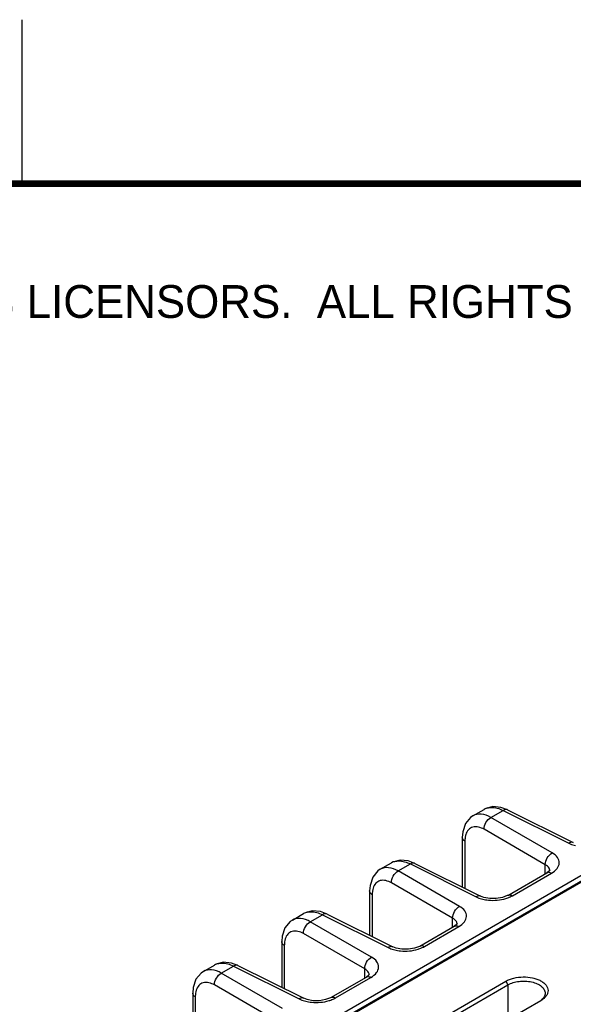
# Model space of a CAD drawing. Header units: inches. Extents: x 0 to 34, y 0 to 22.
# Tile 68 of 145: x 4.2 to 5.9, y 19 to 22. Entities that reach past the tile are written whole.
import ezdxf

# ---------------------------------------------------------------- set-up
doc = ezdxf.new("R2010")
doc.units = ezdxf.units.IN
doc.header["$LTSCALE"] = 1.87
doc.header["$MEASUREMENT"] = 0
doc.layers.get('0').update_dxf_attribs({"linetype": 'CONTINUOUS'})
doc.styles.add('TEXTSTYLE_2', font='txt')

msp = doc.modelspace()

# ---------------------------------------------------------------- linework, layer by layer
at = {"color": 2, "linetype": 'CONTINUOUS'}
msp.add_line((4.2, 21.5), (4.2, 22), dxfattribs=at)
at = {"color": 7, "linetype": 'CONTINUOUS'}
for p, q in [((1.727, 16.9809), (7.9202, 20.5568)), ((3.2595, 17.8491), (7.933, 20.5475)), ((3.2651, 17.8487), (7.9384, 20.547)), ((5.679, 19.5919), (5.6587, 19.5995)), ((5.5734, 19.5737), (5.6074, 19.5934)), ((5.6281, 19.5687), (5.665, 19.59)), ((5.8148, 19.4608), (5.6281, 19.5687)), ((5.665, 19.59), (5.8653, 19.49)), ((5.679, 19.5919), (5.8793, 19.4919)), ((5.5409, 19.508), (5.5409, 19.3567)), ((5.794, 19.4247), (5.6072, 19.5325)), ((5.5489, 19.4964), (5.5489, 19.3527)), ((5.8793, 19.4919), (5.8793, 19.4919)), ((5.2909, 19.4106), (5.325, 19.4303)), ((5.3456, 19.4056), (5.3826, 19.4269)), ((5.3965, 19.4288), (5.3762, 19.4364)), ((5.3826, 19.4269), (5.5829, 19.3269)), ((5.3965, 19.4288), (5.5968, 19.3288)), ((5.794, 19.3973), (5.794, 19.4247)), ((5.5324, 19.2977), (5.3456, 19.4056)), ((5.6796, 19.3312), (5.7989, 19.4001)), ((5.6936, 19.3302), (5.8129, 19.3991)), ((5.8063, 19.4057), (5.7989, 19.4001)), ((5.7989, 19.4001), (5.7989, 19.4001)), ((5.8075, 19.4064), (5.8075, 19.4064)), ((5.5115, 19.2616), (5.3248, 19.3694)), ((5.2585, 19.3449), (5.2585, 19.2093)), ((5.2664, 19.3333), (5.2664, 19.2053)), ((5.5968, 19.3288), (5.5968, 19.3288)), ((5.0231, 19.256), (5.0571, 19.2756)), ((5.0777, 19.2509), (5.1147, 19.2723)), ((5.1286, 19.2742), (5.1084, 19.2817)), ((5.1147, 19.2723), (5.315, 19.1722)), ((5.1286, 19.2742), (5.3289, 19.1741)), ((5.2645, 19.1431), (5.0777, 19.2509)), ((5.4117, 19.1766), (5.5164, 19.237)), ((5.4257, 19.1755), (5.5305, 19.236)), ((5.5115, 19.2342), (5.5115, 19.2616)), ((5.5238, 19.2427), (5.5164, 19.237)), ((5.5164, 19.237), (5.5164, 19.237)), ((5.525, 19.2433), (5.525, 19.2434)), ((5.2436, 19.1069), (5.0569, 19.2148)), ((4.9906, 19.1902), (4.9906, 19.0509)), ((4.9985, 19.1786), (4.9985, 19.047)), ((5.3289, 19.1741), (5.3289, 19.1741)), ((4.7518, 19.0993), (4.7858, 19.119)), ((4.8064, 19.0943), (4.8434, 19.1156)), ((4.8573, 19.1175), (4.8371, 19.1251)), ((4.8434, 19.1156), (5.0437, 19.0156)), ((4.8573, 19.1175), (5.0576, 19.0175)), ((4.9932, 18.9864), (4.8064, 19.0943)), ((5.2436, 19.0795), (5.2436, 19.1069)), ((5.2559, 19.088), (5.2485, 19.0824)), ((5.2571, 19.0886), (5.2571, 19.0887)), ((4.9724, 18.9503), (4.7856, 19.0581)), ((5.1404, 19.0199), (5.2485, 19.0824)), ((5.1544, 19.0189), (5.2626, 19.0813)), ((5.2485, 19.0824), (5.2485, 19.0824)), ((5.3602, 18.8887), (5.6734, 19.0695)), ((5.3667, 18.8776), (5.6799, 19.0584)), ((5.6734, 19.0695), (5.6799, 19.0584)), ((5.6799, 19.0584), (5.6799, 18.9522)), ((4.7193, 19.0336), (4.7193, 18.8768)), ((4.7272, 19.022), (4.7272, 18.8729)), ((5.0576, 19.0175), (5.0576, 19.0175)), ((5.7801, 19.0101), (5.4669, 18.8293)), ((5.781, 19.0106), (5.7801, 19.0101))]:
    msp.add_line(p, q, dxfattribs=at)
at = {"color": 7, "linetype": 'CONTINUOUS', "const_width": 0.02}
msp.add_lwpolyline([(33.5, 21.5), (0.5, 21.5)], dxfattribs=at)
at = {"color": 7, "linetype": 'CONTINUOUS'}
for points in [[(5.6587, 19.5995), (5.6336, 19.6016), (5.6108, 19.5952), (5.6074, 19.5934)], [(5.5735, 19.5738), (5.5663, 19.5689), (5.5507, 19.5502), (5.5423, 19.5249), (5.5409, 19.508)], [(5.3762, 19.4364), (5.3512, 19.4385), (5.3284, 19.4321), (5.3249, 19.4303)], [(5.291, 19.4107), (5.2839, 19.4058), (5.2683, 19.3871), (5.2598, 19.3618), (5.2585, 19.3449)], [(5.8075, 19.4071), (5.8076, 19.4076), (5.8063, 19.4057)], [(5.6796, 19.3312), (5.678, 19.3304), (5.6634, 19.3247), (5.6446, 19.3214), (5.6246, 19.3215), (5.6069, 19.3249), (5.5968, 19.3288)], [(5.1084, 19.2817), (5.0833, 19.2838), (5.0605, 19.2774), (5.0571, 19.2756)], [(5.0231, 19.256), (5.016, 19.2512), (5.0004, 19.2324), (4.9919, 19.2071), (4.9906, 19.1902)], [(5.5251, 19.244), (5.5252, 19.2445), (5.5238, 19.2427)], [(5.4117, 19.1766), (5.4101, 19.1757), (5.3956, 19.1701), (5.3767, 19.1668), (5.3567, 19.1669), (5.339, 19.1702), (5.3289, 19.1741)], [(4.8371, 19.1251), (4.812, 19.1272), (4.7892, 19.1208), (4.7858, 19.119)], [(4.7518, 19.0994), (4.7447, 19.0945), (4.7291, 19.0758), (4.7206, 19.0505), (4.7193, 19.0336)], [(5.2572, 19.0894), (5.2573, 19.0898), (5.2559, 19.088)], [(5.1404, 19.0199), (5.1388, 19.0191), (5.1243, 19.0134), (5.1054, 19.0101), (5.0854, 19.0102), (5.0677, 19.0136), (5.0576, 19.0175)]]:
    msp.add_lwpolyline(points, dxfattribs=at)
for centre, radius, start, end in [((5.6285, 19.5569), 0.0421, 111.67, 119.9913), ((5.629, 19.5555), 0.0436, 104.2631, 111.6425), ((5.346, 19.3939), 0.0421, 111.67, 119.9913), ((5.3466, 19.3924), 0.0436, 104.2631, 111.6425), ((5.7923, 19.4064), 0.0152, 3.0837, 14.1724), ((5.7925, 19.4064), 0.015, 359.9884, 3.0412), ((5.0781, 19.2392), 0.0421, 111.67, 119.9913), ((5.0787, 19.2378), 0.0436, 104.2631, 111.6425), ((5.5099, 19.2433), 0.0152, 3.0837, 14.1724), ((5.51, 19.2434), 0.015, 359.9884, 3.0412), ((4.8068, 19.0825), 0.0421, 111.67, 119.9913), ((4.8074, 19.0811), 0.0436, 104.2631, 111.6425), ((5.242, 19.0887), 0.0152, 3.0837, 14.1724), ((5.2421, 19.0887), 0.015, 359.9884, 3.0412), ((5.7471, 19.0535), 0.0542, 302.645, 307.2943), ((5.7496, 19.0502), 0.05, 307.3187, 308.529)]:
    msp.add_arc(centre, radius, start, end, dxfattribs=at)
for points, knots in [([(5.6183, 19.5978), (5.6218, 19.5987), (5.6378, 19.6007), (5.654, 19.5956), (5.665, 19.59)], [0, 0, 0, 0, 0.22462, 1, 1, 1, 1]), ([(5.6281, 19.5687), (5.619, 19.5738), (5.6009, 19.5812), (5.5808, 19.578), (5.5735, 19.5738)], [0, 0, 0, 0, 0.550059, 1, 1, 1, 1]), ([(5.6072, 19.5325), (5.607, 19.5397), (5.6117, 19.554), (5.6218, 19.5652), (5.6281, 19.5687)], [0, 0, 0, 0, 0.499994, 1, 1, 1, 1]), ([(5.679, 19.5919), (5.678, 19.5924), (5.6733, 19.5938), (5.6682, 19.592), (5.665, 19.59)], [0, 0, 0, 0, 0.222633, 1, 1, 1, 1]), ([(5.6072, 19.5325), (5.5971, 19.5384), (5.5784, 19.5443), (5.5583, 19.5317), (5.5534, 19.5218), (5.5517, 19.5164)], [0, 0, 0, 0, 0.522796, 0.748226, 1, 1, 1, 1]), ([(5.5489, 19.4964), (5.5477, 19.4971), (5.5438, 19.4999), (5.5409, 19.5046), (5.5409, 19.508)], [0, 0, 0, 0, 0.291467, 1, 1, 1, 1]), ([(5.8793, 19.4919), (5.8783, 19.4924), (5.8736, 19.4938), (5.8685, 19.4919), (5.8653, 19.49)], [0, 0, 0, 0, 0.222637, 1, 1, 1, 1]), ([(5.8653, 19.49), (5.8669, 19.4892), (5.8734, 19.4862), (5.8802, 19.484), (5.8855, 19.4827)], [0, 0, 0, 0, 0.237162, 1, 1, 1, 1]), ([(5.794, 19.4247), (5.7938, 19.4319), (5.7984, 19.4462), (5.8085, 19.4574), (5.8148, 19.4608)], [0, 0, 0, 0, 0.499994, 1, 1, 1, 1]), ([(5.8129, 19.3991), (5.8193, 19.4028), (5.8303, 19.411), (5.8386, 19.4299), (5.8317, 19.4491), (5.821, 19.4573), (5.8148, 19.4608)], [0, 0, 0, 0, 0.282398, 0.508681, 0.729143, 1, 1, 1, 1]), ([(5.3456, 19.4056), (5.3366, 19.4107), (5.3185, 19.4181), (5.2984, 19.4149), (5.291, 19.4107)], [0, 0, 0, 0, 0.550059, 1, 1, 1, 1]), ([(5.3358, 19.4347), (5.3393, 19.4356), (5.3553, 19.4377), (5.3715, 19.4325), (5.3826, 19.4269)], [0, 0, 0, 0, 0.22462, 1, 1, 1, 1]), ([(5.3965, 19.4288), (5.3956, 19.4293), (5.3909, 19.4307), (5.3858, 19.4289), (5.3826, 19.4269)], [0, 0, 0, 0, 0.222633, 1, 1, 1, 1]), ([(5.807, 19.4101), (5.8066, 19.4115), (5.8041, 19.4177), (5.7985, 19.4222), (5.794, 19.4247)], [0, 0, 0, 0, 0.220033, 1, 1, 1, 1]), ([(5.3248, 19.3694), (5.3245, 19.3766), (5.3292, 19.3909), (5.3393, 19.4022), (5.3456, 19.4056)], [0, 0, 0, 0, 0.499994, 1, 1, 1, 1]), ([(5.7989, 19.4001), (5.7998, 19.4007), (5.8044, 19.4024), (5.8096, 19.4008), (5.8129, 19.3991)], [0, 0, 0, 0, 0.222728, 1, 1, 1, 1]), ([(5.3248, 19.3694), (5.3146, 19.3753), (5.2959, 19.3812), (5.2759, 19.3686), (5.2709, 19.3587), (5.2692, 19.3533)], [0, 0, 0, 0, 0.522796, 0.748226, 1, 1, 1, 1]), ([(5.2664, 19.3333), (5.2652, 19.334), (5.2614, 19.3368), (5.2585, 19.3415), (5.2585, 19.3449)], [0, 0, 0, 0, 0.291467, 1, 1, 1, 1]), ([(5.5968, 19.3288), (5.5958, 19.3293), (5.5911, 19.3307), (5.5861, 19.3289), (5.5829, 19.3269)], [0, 0, 0, 0, 0.222637, 1, 1, 1, 1]), ([(5.5829, 19.3269), (5.5844, 19.3261), (5.5909, 19.3231), (5.5978, 19.3209), (5.6031, 19.3196)], [0, 0, 0, 0, 0.237162, 1, 1, 1, 1]), ([(5.6739, 19.3218), (5.6757, 19.3223), (5.6825, 19.3246), (5.6891, 19.3276), (5.6936, 19.3302)], [0, 0, 0, 0, 0.262268, 1, 1, 1, 1]), ([(5.6796, 19.3313), (5.6805, 19.3318), (5.6851, 19.3335), (5.6903, 19.332), (5.6936, 19.3302)], [0, 0, 0, 0, 0.222733, 1, 1, 1, 1]), ([(5.5115, 19.2616), (5.5113, 19.2688), (5.516, 19.2831), (5.5261, 19.2943), (5.5324, 19.2977)], [0, 0, 0, 0, 0.499994, 1, 1, 1, 1]), ([(5.5305, 19.236), (5.5369, 19.2397), (5.5479, 19.248), (5.5561, 19.2669), (5.5492, 19.286), (5.5386, 19.2942), (5.5324, 19.2977)], [0, 0, 0, 0, 0.282398, 0.508681, 0.729143, 1, 1, 1, 1]), ([(5.6031, 19.3196), (5.6088, 19.3183), (5.6322, 19.3144), (5.6568, 19.3165), (5.6739, 19.3218)], [0, 0, 0, 0, 0.246524, 1, 1, 1, 1]), ([(5.0679, 19.28), (5.0714, 19.2809), (5.0874, 19.283), (5.1036, 19.2779), (5.1147, 19.2723)], [0, 0, 0, 0, 0.22462, 1, 1, 1, 1]), ([(5.1286, 19.2742), (5.1277, 19.2746), (5.123, 19.2761), (5.1179, 19.2742), (5.1147, 19.2723)], [0, 0, 0, 0, 0.222633, 1, 1, 1, 1]), ([(5.0777, 19.2509), (5.0687, 19.256), (5.0506, 19.2634), (5.0305, 19.2603), (5.0231, 19.256)], [0, 0, 0, 0, 0.550059, 1, 1, 1, 1]), ([(5.0569, 19.2148), (5.0567, 19.2219), (5.0613, 19.2363), (5.0714, 19.2475), (5.0777, 19.2509)], [0, 0, 0, 0, 0.499994, 1, 1, 1, 1]), ([(5.5245, 19.247), (5.5242, 19.2485), (5.5216, 19.2547), (5.516, 19.2591), (5.5115, 19.2616)], [0, 0, 0, 0, 0.220033, 1, 1, 1, 1]), ([(5.5164, 19.237), (5.5174, 19.2376), (5.522, 19.2393), (5.5272, 19.2378), (5.5305, 19.236)], [0, 0, 0, 0, 0.222728, 1, 1, 1, 1]), ([(5.0569, 19.2148), (5.0467, 19.2206), (5.028, 19.2265), (5.008, 19.214), (5.003, 19.204), (5.0013, 19.1986)], [0, 0, 0, 0, 0.522796, 0.748226, 1, 1, 1, 1]), ([(4.9985, 19.1786), (4.9973, 19.1793), (4.9935, 19.1821), (4.9906, 19.1868), (4.9906, 19.1902)], [0, 0, 0, 0, 0.291467, 1, 1, 1, 1]), ([(5.3289, 19.1741), (5.328, 19.1746), (5.3233, 19.176), (5.3182, 19.1742), (5.315, 19.1722)], [0, 0, 0, 0, 0.222637, 1, 1, 1, 1]), ([(5.406, 19.1671), (5.4078, 19.1676), (5.4146, 19.1699), (5.4212, 19.1729), (5.4257, 19.1755)], [0, 0, 0, 0, 0.262268, 1, 1, 1, 1]), ([(5.4117, 19.1766), (5.4126, 19.1771), (5.4172, 19.1788), (5.4224, 19.1773), (5.4257, 19.1755)], [0, 0, 0, 0, 0.222733, 1, 1, 1, 1]), ([(5.315, 19.1722), (5.3165, 19.1715), (5.323, 19.1685), (5.3299, 19.1663), (5.3352, 19.165)], [0, 0, 0, 0, 0.237162, 1, 1, 1, 1]), ([(5.3352, 19.165), (5.3409, 19.1636), (5.3644, 19.1597), (5.3889, 19.1618), (5.406, 19.1671)], [0, 0, 0, 0, 0.246524, 1, 1, 1, 1]), ([(4.7966, 19.1234), (4.8001, 19.1243), (4.8161, 19.1263), (4.8324, 19.1212), (4.8434, 19.1156)], [0, 0, 0, 0, 0.22462, 1, 1, 1, 1]), ([(4.8573, 19.1175), (4.8564, 19.118), (4.8517, 19.1194), (4.8466, 19.1176), (4.8434, 19.1156)], [0, 0, 0, 0, 0.222633, 1, 1, 1, 1]), ([(5.2436, 19.1069), (5.2434, 19.1141), (5.2481, 19.1284), (5.2582, 19.1397), (5.2645, 19.1431)], [0, 0, 0, 0, 0.499994, 1, 1, 1, 1]), ([(5.2626, 19.0813), (5.269, 19.085), (5.28, 19.0933), (5.2882, 19.1122), (5.2813, 19.1314), (5.2707, 19.1395), (5.2645, 19.1431)], [0, 0, 0, 0, 0.282398, 0.508681, 0.729143, 1, 1, 1, 1]), ([(4.8064, 19.0943), (4.7974, 19.0994), (4.7793, 19.1068), (4.7592, 19.1036), (4.7518, 19.0994)], [0, 0, 0, 0, 0.550059, 1, 1, 1, 1]), ([(4.7856, 19.0581), (4.7854, 19.0653), (4.79, 19.0796), (4.8001, 19.0908), (4.8064, 19.0943)], [0, 0, 0, 0, 0.499994, 1, 1, 1, 1]), ([(5.2567, 19.0924), (5.2563, 19.0938), (5.2538, 19.1), (5.2482, 19.1044), (5.2436, 19.1069)], [0, 0, 0, 0, 0.220033, 1, 1, 1, 1]), ([(4.7856, 19.0581), (4.7754, 19.064), (4.7567, 19.0699), (4.7367, 19.0573), (4.7317, 19.0474), (4.73, 19.042)], [0, 0, 0, 0, 0.522796, 0.748226, 1, 1, 1, 1]), ([(5.2485, 19.0824), (5.2495, 19.0829), (5.2541, 19.0846), (5.2593, 19.0831), (5.2626, 19.0813)], [0, 0, 0, 0, 0.222728, 1, 1, 1, 1]), ([(5.6734, 19.0695), (5.677, 19.0716), (5.6849, 19.0753), (5.7025, 19.0808), (5.7264, 19.0836), (5.7503, 19.0814), (5.768, 19.0764), (5.7794, 19.0714), (5.789, 19.0651), (5.7963, 19.0579), (5.801, 19.0498), (5.8027, 19.0411), (5.8013, 19.0324), (5.797, 19.0242), (5.7901, 19.0167), (5.7842, 19.0125), (5.781, 19.0106)], [0, 0, 0, 0, 0.066494, 0.138992, 0.292983, 0.446885, 0.519076, 0.585889, 0.646348, 0.700271, 0.748565, 0.793503, 0.838338, 0.886417, 0.940196, 1, 1, 1, 1]), ([(5.6799, 19.0584), (5.6848, 19.0613), (5.6959, 19.0659), (5.714, 19.0697), (5.7332, 19.0704), (5.7519, 19.0681), (5.7685, 19.0628), (5.7801, 19.0561), (5.787, 19.0494), (5.7906, 19.0443), (5.7928, 19.0388), (5.7933, 19.035), (5.7933, 19.0332)], [0, 0, 0, 0, 0.128921, 0.271678, 0.419722, 0.564658, 0.698417, 0.815141, 0.866608, 0.913821, 0.957772, 1, 1, 1, 1]), ([(4.7272, 19.022), (4.726, 19.0227), (4.7222, 19.0255), (4.7193, 19.0302), (4.7193, 19.0336)], [0, 0, 0, 0, 0.291467, 1, 1, 1, 1]), ([(5.7933, 19.0332), (5.7933, 19.0312), (5.7927, 19.0271), (5.7902, 19.0213), (5.7862, 19.0158), (5.7827, 19.0126), (5.7808, 19.011)], [0, 0, 0, 0, 0.224876, 0.461143, 0.718162, 1, 1, 1, 1]), ([(5.0576, 19.0175), (5.0567, 19.018), (5.052, 19.0194), (5.0469, 19.0175), (5.0437, 19.0156)], [0, 0, 0, 0, 0.222637, 1, 1, 1, 1]), ([(5.0437, 19.0156), (5.0452, 19.0148), (5.0517, 19.0118), (5.0586, 19.0096), (5.0639, 19.0083)], [0, 0, 0, 0, 0.237162, 1, 1, 1, 1]), ([(5.0639, 19.0083), (5.0696, 19.0069), (5.0931, 19.0031), (5.1176, 19.0052), (5.1347, 19.0104)], [0, 0, 0, 0, 0.246524, 1, 1, 1, 1]), ([(5.1347, 19.0104), (5.1365, 19.011), (5.1433, 19.0133), (5.1499, 19.0162), (5.1544, 19.0189)], [0, 0, 0, 0, 0.262268, 1, 1, 1, 1]), ([(5.1404, 19.0199), (5.1413, 19.0205), (5.146, 19.0222), (5.1511, 19.0207), (5.1544, 19.0189)], [0, 0, 0, 0, 0.222733, 1, 1, 1, 1])]:
    msp.add_open_spline(points, degree=3, knots=knots, dxfattribs=at)
for points in [[(5.5496, 19.5072), (5.5491, 19.5036), (5.5489, 19.5), (5.5489, 19.4964)], [(5.5517, 19.5164), (5.5507, 19.5134), (5.5501, 19.5103), (5.5496, 19.5072)], [(5.2672, 19.3441), (5.2666, 19.3405), (5.2664, 19.3369), (5.2664, 19.3333)], [(5.2692, 19.3533), (5.2683, 19.3503), (5.2676, 19.3472), (5.2672, 19.3441)], [(4.9993, 19.1895), (4.9988, 19.1859), (4.9985, 19.1822), (4.9985, 19.1786)], [(5.0013, 19.1986), (5.0004, 19.1957), (4.9997, 19.1926), (4.9993, 19.1895)], [(4.728, 19.0328), (4.7275, 19.0292), (4.7272, 19.0256), (4.7272, 19.022)], [(4.73, 19.042), (4.7291, 19.039), (4.7284, 19.0359), (4.728, 19.0328)]]:
    msp.add_open_spline(points, degree=3, dxfattribs=at)

# ---------------------------------------------------------------- texts
at = {"color": 2, "linetype": 'CONTINUOUS', "insert": (0.9071, 21.1911), "char_height": 0.1, "width": 7.3, "attachment_point": 1, "line_spacing_factor": 0.9, "style": 'TEXTSTYLE_2'}
msp.add_mtext('NATIONAL INSTRUMENTS CORPORATION AND ITS LICENSORS.  ALL RIGHTS RESERVED.', dxfattribs=at)

doc.saveas('drawing.dxf')
